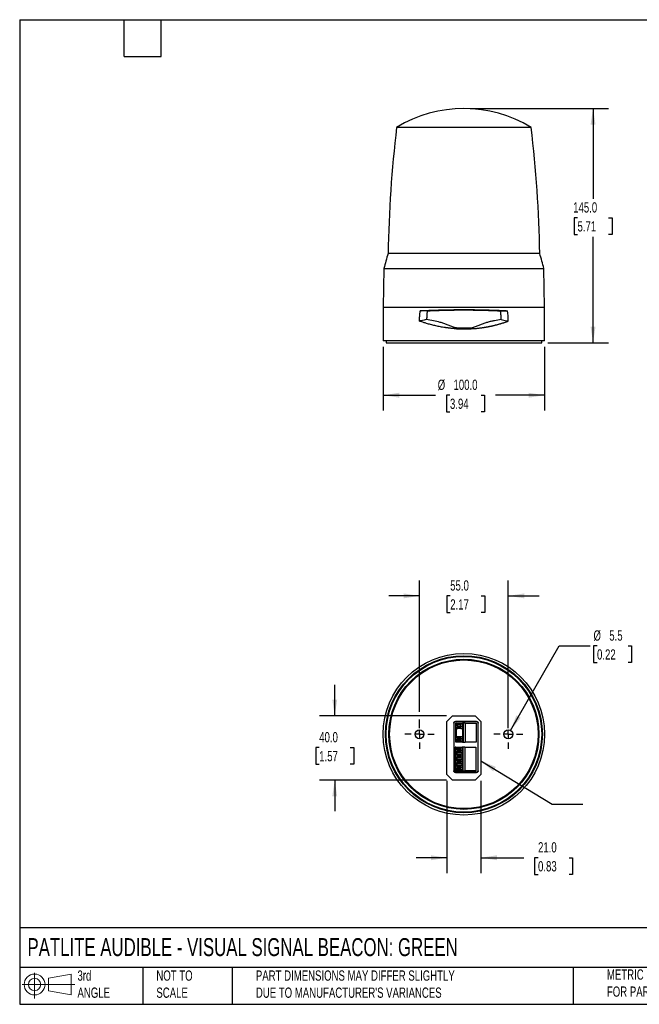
# Model space of a CAD drawing. Header units: millimetres. Extents: x 19 to 819, y 19 to 629.
# Tile 1 of 2: x 19 to 403, y 19 to 629. Entities that reach past the tile are written whole.
import ezdxf

# ---------------------------------------------------------------- set-up
doc = ezdxf.new("R2010")
doc.units = ezdxf.units.MM
doc.header["$LTSCALE"] = 3
doc.linetypes.add('SLD-Center', pattern=[19.05, 15.24, -1.27, 1.27, -1.27])
doc.linetypes.add('SLD-Solid', pattern=[0])
doc.layers.add('CENTER', color=40, linetype='SLD-Center')
doc.layers.add('SLD-DEFPOINTS', color=7, linetype='Continuous')
doc.layers.add('DIMENSIONS', color=140, linetype='SLD-Solid', lineweight=25)
doc.layers.add('TEXT', color=140, linetype='SLD-Solid', lineweight=25)
doc.styles.add('SLDTEXTSTYLE0', font='TXT', dxfattribs={"width": 0.7})
doc.dimstyles.new('SLDDIMSTYLE0', dxfattribs={"dimtxt": 6.474023, "dimasz": 9.906, "dimexe": 0, "dimexo": 0.0625, "dimgap": 1.618506, "dimtad": 0, "dimtih": 1, "dimtoh": 1, "dimrnd": 1e-09, "dimzin": 4, "dimdsep": 46, "dimtxsty": 'SLDTEXTSTYLE0', "dimsah": 1, "dimcen": 0.09, "dimadec": 0, "dimazin": 1, "dimtfac": 1, "dimtofl": 0, "dimtmove": 0, "dimatfit": 3, "dimfxl": 0, "dimfrac": 2, "dimtolj": 1, "dimtzin": 12, "dimarcsym": 0})
doc.dimstyles.new('SLDDIMSTYLE1', dxfattribs={"dimtxt": 6.474023, "dimasz": 9.906, "dimexe": 0, "dimexo": 0.0625, "dimgap": 1.618506, "dimtad": 0, "dimtih": 1, "dimtoh": 1, "dimrnd": 1e-09, "dimzin": 4, "dimdsep": 46, "dimtxsty": 'SLDTEXTSTYLE0', "dimsah": 1, "dimcen": 0.09, "dimadec": 0, "dimazin": 1, "dimtfac": 1, "dimtmove": 0, "dimatfit": 0, "dimfxl": 0, "dimfrac": 2, "dimtolj": 1, "dimtzin": 12, "dimarcsym": 0})
doc.dimstyles.new('SLDDIMSTYLE2', dxfattribs={"dimtxt": 6.474023, "dimasz": 9.906, "dimexe": 0, "dimexo": 0.0625, "dimgap": 1.618506, "dimtad": 0, "dimtih": 1, "dimtoh": 1, "dimrnd": 1e-09, "dimzin": 12, "dimdsep": 46, "dimtxsty": 'SLDTEXTSTYLE0', "dimsah": 1, "dimcen": 0, "dimadec": 0, "dimazin": 3, "dimtfac": 1, "dimtofl": 0, "dimtmove": 0, "dimatfit": 3, "dimfxl": 0, "dimfrac": 2, "dimtolj": 1, "dimtzin": 12, "dimarcsym": 0})
doc.dimstyles.new('SLDDIMSTYLE3', dxfattribs={"dimtxt": 0.18, "dimasz": 9.906, "dimexe": 0, "dimexo": 0.0625, "dimgap": 0, "dimtad": 0, "dimtih": 1, "dimtoh": 1, "dimdec": 0, "dimrnd": 1e-09, "dimzin": 0, "dimdsep": 46, "dimtxsty": 'Standard', "dimsah": 1, "dimcen": 0.09, "dimadec": 0, "dimazin": 0, "dimtfac": 9.906, "dimtdec": 0, "dimtofl": 0, "dimtmove": 0, "dimatfit": 3, "dimfxl": 0, "dimfrac": 2, "dimtolj": 1, "dimtzin": 0, "dimarcsym": 0})

# ---------------------------------------------------------------- blocks, each defined once
blk = doc.blocks.new('Block11')
at = {"color": 7, "linetype": 'SLD-Solid', "lineweight": 18}
for p, q in [((7.77, 15.93), (7.77, 0)), ((16.44, 12.5), (30.53, 15.1)), ((16.44, 4.79), (16.44, 12.5)), ((30.53, 15.1), (30.53, 2.19)), ((0, 8.65), (32.62, 8.65)), ((16.44, 4.79), (30.53, 2.19))]:
    blk.add_line(p, q, dxfattribs=at)
for radius in [6.45, 3.86]:
    blk.add_circle((7.77, 8.65), radius, dxfattribs=at)
blk = doc.blocks.new('Block12')
at = {"layer": 'SLD-DEFPOINTS'}
blk.add_blockref('Block11', (0, 0), dxfattribs=at)
blk = doc.blocks.new('_D')
at = {"layer": 'DIMENSIONS'}
for p, q in [((244.22, 426.05), (244.22, 386.63)), ((344.22, 426.05), (344.22, 386.63)), ((244.22, 396.15), (276.56, 396.15)), ((285.59, 396.15), (283.42, 396.15)), ((283.42, 396.15), (283.42, 385.86)), ((304.83, 396.15), (307.01, 396.15)), ((307.01, 396.15), (307.01, 385.86)), ((344.22, 396.15), (313.86, 396.15)), ((283.42, 385.86), (285.59, 385.86)), ((307.01, 385.86), (304.83, 385.86))]:
    blk.add_line(p, q, dxfattribs=at)
for points in [[(244.22, 396.15), (254.13, 394.63), (254.13, 397.68)], [(344.22, 396.15), (334.31, 397.68), (334.31, 394.63)]]:
    blk.add_solid(points, dxfattribs=at)
at = {"layer": 'DIMENSIONS', "char_height": 6.35, "attachment_point": 1, "style": 'SLDTEXTSTYLE0'}
for s, insert in [('%%c', (278.01, 405.79)), ('100.0', (287.79, 405.79)), ('3.94', (285.59, 394.05))]:
    blk.add_mtext(s, dxfattribs=dict(at, insert=insert))
blk = doc.blocks.new('_D_1')
at = {"layer": 'DIMENSIONS'}
for p, q in [((298.03, 573.66), (383.75, 573.66)), ((374.22, 573.66), (374.22, 517.72)), ((364.6, 505.98), (362.43, 505.98)), ((362.43, 505.98), (362.43, 495.69)), ((383.84, 505.98), (386.01, 505.98)), ((386.01, 505.98), (386.01, 495.69)), ((362.43, 495.69), (364.6, 495.69)), ((374.22, 428.66), (374.22, 494.24)), ((386.01, 495.69), (383.84, 495.69)), ((346.23, 428.66), (383.75, 428.66))]:
    blk.add_line(p, q, dxfattribs=at)
for points in [[(374.22, 573.66), (372.7, 563.76), (375.74, 563.76)], [(374.22, 428.66), (375.74, 438.57), (372.7, 438.57)]]:
    blk.add_solid(points, dxfattribs=at)
at = {"layer": 'DIMENSIONS', "char_height": 6.35, "attachment_point": 1, "style": 'SLDTEXTSTYLE0'}
for s, insert in [('145.0', (361.91, 515.61)), ('5.71', (364.6, 503.88))]:
    blk.add_mtext(s, dxfattribs=dict(at, insert=insert))
blk = doc.blocks.new('_D_2')
at = {"layer": 'DIMENSIONS'}
for p, q in [((266.72, 200.03), (266.72, 281.44)), ((321.72, 190.06), (321.72, 281.44)), ((266.72, 271.91), (247.67, 271.91)), ((285.74, 271.91), (283.57, 271.91)), ((283.57, 271.91), (283.57, 261.63)), ((304.98, 271.91), (307.15, 271.91)), ((307.15, 271.91), (307.15, 261.63)), ((321.72, 271.91), (340.77, 271.91)), ((283.57, 261.63), (285.74, 261.63)), ((307.15, 261.63), (304.98, 261.63)), ((266.72, 190.06), (266.72, 195.46))]:
    blk.add_line(p, q, dxfattribs=at)
for points in [[(266.72, 271.91), (256.81, 273.44), (256.81, 270.39)], [(321.72, 271.91), (331.63, 270.39), (331.63, 273.44)]]:
    blk.add_solid(points, dxfattribs=at)
at = {"layer": 'DIMENSIONS', "char_height": 6.35, "attachment_point": 1, "style": 'SLDTEXTSTYLE0'}
for s, insert in [('55.0', (285.74, 281.55)), ('2.17', (285.74, 269.81))]:
    blk.add_mtext(s, dxfattribs=dict(at, insert=insert))
blk = doc.blocks.new('_D_3')
at = {"layer": 'DIMENSIONS'}
for p, q in [((214.22, 197.75), (214.22, 216.8)), ((283.41, 197.75), (204.7, 197.75)), ((204.6, 177.96), (202.43, 177.96)), ((202.43, 177.96), (202.43, 167.67)), ((223.84, 177.96), (226.01, 177.96)), ((226.01, 177.96), (226.01, 167.67)), ((202.43, 167.67), (204.6, 167.67)), ((226.01, 167.67), (223.84, 167.67)), ((283.41, 157.75), (204.7, 157.75)), ((214.22, 157.75), (214.22, 138.7))]:
    blk.add_line(p, q, dxfattribs=at)
for points in [[(214.22, 197.75), (215.74, 207.65), (212.7, 207.65)], [(214.22, 157.75), (212.7, 147.84), (215.74, 147.84)]]:
    blk.add_solid(points, dxfattribs=at)
at = {"layer": 'DIMENSIONS', "char_height": 6.35, "attachment_point": 1, "style": 'SLDTEXTSTYLE0'}
for s, insert in [('40.0', (204.6, 187.6)), ('1.57', (204.6, 175.86))]:
    blk.add_mtext(s, dxfattribs=dict(at, insert=insert))
blk = doc.blocks.new('_D_4')
at = {"layer": 'DIMENSIONS'}
for p, q in [((283.72, 157.44), (283.72, 100.26)), ((304.72, 157.44), (304.72, 100.26)), ((283.72, 109.79), (264.67, 109.79)), ((304.72, 109.79), (331.36, 109.79)), ((340.14, 109.79), (337.96, 109.79)), ((337.96, 109.79), (337.96, 99.5)), ((359.37, 109.79), (361.55, 109.79)), ((361.55, 109.79), (361.55, 99.5)), ((337.96, 99.5), (340.14, 99.5)), ((361.55, 99.5), (359.37, 99.5))]:
    blk.add_line(p, q, dxfattribs=at)
for points in [[(283.72, 109.79), (273.81, 111.31), (273.81, 108.26)], [(304.72, 109.79), (314.63, 108.26), (314.63, 111.31)]]:
    blk.add_solid(points, dxfattribs=at)
at = {"layer": 'DIMENSIONS', "char_height": 6.35, "attachment_point": 1, "style": 'SLDTEXTSTYLE0'}
for s, insert in [('21.0', (340.14, 119.42)), ('0.83', (340.14, 107.68))]:
    blk.add_mtext(s, dxfattribs=dict(at, insert=insert))
blk = doc.blocks.new('_D_5')
at = {"layer": 'DIMENSIONS'}
for p, q in [((323.1, 188.63), (353.29, 240.92)), ((353.29, 240.92), (372.34, 240.92)), ((376.69, 240.92), (374.51, 240.92)), ((374.51, 240.92), (374.51, 230.63)), ((395.92, 240.92), (398.1, 240.92)), ((398.1, 240.92), (398.1, 230.63)), ((374.51, 230.63), (376.69, 230.63)), ((398.1, 230.63), (395.92, 230.63))]:
    blk.add_line(p, q, dxfattribs=at)
blk.add_solid([(323.1, 188.63), (329.37, 196.44), (326.73, 197.97)], dxfattribs=at)
at = {"layer": 'DIMENSIONS', "char_height": 6.35, "attachment_point": 1, "style": 'SLDTEXTSTYLE0'}
for s, insert in [('%%c', (374.49, 250.56)), ('5.5', (384.27, 250.56)), ('0.22', (376.69, 238.82))]:
    blk.add_mtext(s, dxfattribs=dict(at, insert=insert))
blk = doc.blocks.new('SW_CENTERMARKSYMBOL_0')
at = {"layer": 'CENTER', "color": 0}
for p, q in [((0, 5.08), (0, 9.04)), ((-5.08, 0), (-9.04, 0)), ((0, 0), (-2.54, 0)), ((0, 0), (0, 2.54)), ((0, 0), (0, -2.54)), ((0, 0), (2.54, 0)), ((5.08, 0), (9.04, 0)), ((0, -5.08), (0, -9.04))]:
    blk.add_line(p, q, dxfattribs=at)
blk = doc.blocks.new('SW_CENTERMARKSYMBOL_1')
at = {"layer": 'CENTER', "color": 0}
for p, q in [((0, 5.08), (0, 9.04)), ((-5.08, 0), (-9.04, 0)), ((0, 0), (-2.54, 0)), ((0, 0), (0, 2.54)), ((0, 0), (0, -2.54)), ((0, 0), (2.54, 0)), ((5.08, 0), (9.04, 0)), ((0, -5.08), (0, -9.04))]:
    blk.add_line(p, q, dxfattribs=at)

msp = doc.modelspace()

# ---------------------------------------------------------------- linework, layer by layer
for p, q in [((335.902, 561.945), (252.539, 561.945)), ((341.176, 483.803), (247.265, 483.803)), ((244.639, 474.661), (244.221, 450.661)), ((244.639, 474.661), (343.802, 474.661)), ((344.221, 450.661), (343.802, 474.661)), ((244.221, 450.661), (244.221, 429.861)), ((244.221, 450.661), (344.221, 450.661)), ((271.537, 448.419), (267.221, 448.461)), ((316.904, 448.419), (321.221, 448.461)), ((344.221, 429.861), (344.221, 450.661)), ((288.239, 437.402), (288.236, 437.387)), ((344.221, 429.861), (244.221, 429.861)), ((246.021, 429.861), (246.021, 428.661)), ((246.021, 428.661), (294.221, 428.661)), ((294.221, 428.661), (342.421, 428.661)), ((342.421, 428.661), (342.421, 429.861)), ((283.721, 194.246), (287.221, 197.746)), ((287.221, 197.746), (301.221, 197.746)), ((301.221, 197.746), (304.721, 194.246)), ((283.721, 161.246), (283.721, 194.246)), ((287.968, 193.199), (287.968, 163.593)), ((288.101, 193.067), (287.968, 193.199)), ((288.101, 163.726), (288.101, 193.067)), ((302.074, 194.199), (288.968, 194.199)), ((288.968, 194.199), (289.1, 194.066)), ((289.1, 194.066), (301.941, 194.066)), ((289.171, 181.336), (289.171, 193.156)), ((289.484, 193.156), (289.171, 193.156)), ((289.484, 193.156), (289.484, 192.173)), ((289.484, 184.553), (289.484, 189.94)), ((290.138, 192.056), (289.508, 192.056)), ((289.508, 190.056), (290.138, 190.056)), ((289.516, 190.056), (289.516, 192.056)), ((289.718, 193.156), (289.718, 192.487)), ((289.718, 193.156), (293.405, 193.156)), ((289.718, 184.867), (289.718, 189.626)), ((290.138, 192.396), (290.138, 191.556)), ((290.138, 192.396), (292.344, 192.396)), ((290.562, 191.338), (290.138, 191.556)), ((290.138, 191.556), (292.344, 191.556)), ((290.562, 190.775), (290.138, 190.556)), ((290.138, 190.556), (290.138, 189.716)), ((292.344, 190.556), (290.138, 190.556)), ((292.344, 189.716), (290.138, 189.716)), ((290.562, 191.338), (292.768, 191.338)), ((290.562, 191.338), (290.562, 190.775)), ((290.562, 190.775), (292.768, 190.775)), ((292.344, 191.556), (292.344, 192.396)), ((293.405, 192.396), (292.344, 192.396)), ((292.344, 191.556), (292.768, 191.338)), ((292.344, 190.556), (292.768, 190.775)), ((292.344, 189.716), (292.344, 190.556)), ((292.344, 189.716), (293.405, 189.716)), ((292.768, 190.775), (292.768, 191.338)), ((293.405, 193.156), (293.405, 192.396)), ((293.829, 193.156), (293.405, 193.156)), ((293.405, 192.396), (293.405, 189.716)), ((293.405, 189.716), (293.405, 184.776)), ((293.829, 193.156), (293.829, 181.336)), ((295.052, 193.156), (293.829, 193.156)), ((295.052, 193.156), (295.052, 181.336)), ((295.052, 193.156), (301.871, 193.156)), ((301.871, 193.156), (301.871, 181.336)), ((301.941, 194.066), (302.074, 194.199)), ((303.073, 193.199), (302.94, 193.067)), ((302.94, 193.067), (302.94, 163.726)), ((303.073, 163.593), (303.073, 193.199)), ((304.721, 194.246), (304.721, 161.246)), ((290.138, 184.436), (289.508, 184.436)), ((289.516, 182.436), (289.516, 184.436)), ((290.138, 184.776), (290.138, 183.936)), ((290.138, 184.776), (292.344, 184.776)), ((290.138, 183.936), (292.344, 183.936)), ((290.138, 183.936), (290.562, 183.718)), ((290.138, 182.936), (290.562, 183.155)), ((290.138, 182.936), (290.138, 182.096)), ((292.344, 182.936), (290.138, 182.936)), ((292.768, 183.718), (290.562, 183.718)), ((290.562, 183.718), (290.562, 183.155)), ((292.768, 183.155), (290.562, 183.155)), ((292.344, 183.936), (292.344, 184.776)), ((292.344, 184.776), (293.405, 184.776)), ((292.768, 183.718), (292.344, 183.936)), ((292.768, 183.155), (292.344, 182.936)), ((292.344, 182.096), (292.344, 182.936)), ((292.768, 183.155), (292.768, 183.718)), ((293.405, 184.776), (293.405, 182.096)), ((288.871, 163.636), (288.871, 178.336)), ((289.184, 178.336), (288.871, 178.336)), ((289.484, 181.336), (289.171, 181.336)), ((289.184, 178.336), (289.184, 177.353)), ((289.838, 177.236), (289.208, 177.236)), ((289.216, 175.236), (289.216, 177.236)), ((289.418, 178.336), (289.418, 177.667)), ((289.418, 178.336), (293.105, 178.336)), ((289.484, 181.336), (289.484, 182.32)), ((289.718, 181.336), (289.484, 181.336)), ((289.508, 182.436), (290.138, 182.436)), ((289.718, 182.006), (289.718, 181.336)), ((293.405, 181.336), (289.718, 181.336)), ((289.838, 177.576), (289.838, 176.736)), ((289.838, 177.576), (292.044, 177.576)), ((292.344, 182.096), (290.138, 182.096)), ((292.044, 176.736), (292.044, 177.576)), ((293.105, 177.576), (292.044, 177.576)), ((292.344, 182.096), (293.405, 182.096)), ((293.105, 178.336), (293.105, 177.576)), ((293.529, 178.336), (293.105, 178.336)), ((293.105, 177.576), (293.105, 174.896)), ((293.405, 182.096), (293.405, 181.336)), ((293.405, 181.336), (293.829, 181.336)), ((293.529, 178.336), (293.529, 163.636)), ((294.752, 178.336), (293.529, 178.336)), ((293.829, 181.336), (295.052, 181.336)), ((294.752, 178.336), (294.752, 163.636)), ((294.752, 178.336), (301.571, 178.336)), ((301.871, 181.336), (295.052, 181.336)), ((301.571, 178.336), (301.571, 163.636)), ((289.184, 173.853), (289.184, 175.12)), ((289.184, 171.621), (289.184, 170.352)), ((289.208, 175.236), (289.838, 175.236)), ((289.838, 173.736), (289.208, 173.736)), ((289.208, 171.736), (289.838, 171.736)), ((289.216, 171.736), (289.216, 173.736)), ((289.418, 174.806), (289.418, 174.167)), ((289.418, 171.306), (289.418, 170.667)), ((289.838, 176.736), (292.044, 176.736)), ((290.262, 176.518), (289.838, 176.736)), ((290.262, 175.955), (289.838, 175.736)), ((289.838, 175.736), (289.838, 174.896)), ((289.838, 175.736), (292.044, 175.736)), ((292.044, 174.896), (289.838, 174.896)), ((289.838, 174.076), (289.838, 173.236)), ((289.838, 174.076), (292.044, 174.076)), ((289.838, 173.236), (290.262, 173.018)), ((289.838, 173.236), (292.044, 173.236)), ((290.262, 172.455), (289.838, 172.236)), ((289.838, 172.236), (289.838, 171.396)), ((292.044, 172.236), (289.838, 172.236)), ((292.044, 171.396), (289.838, 171.396)), ((290.262, 176.518), (292.468, 176.518)), ((290.262, 176.518), (290.262, 175.955)), ((290.262, 175.955), (292.468, 175.955)), ((290.262, 173.018), (292.468, 173.018)), ((290.262, 173.018), (290.262, 172.455)), ((292.468, 172.455), (290.262, 172.455)), ((292.044, 176.736), (292.468, 176.518)), ((292.044, 175.736), (292.468, 175.955)), ((292.044, 174.896), (292.044, 175.736)), ((293.105, 174.896), (292.044, 174.896)), ((292.044, 173.236), (292.044, 174.076)), ((292.044, 174.076), (293.105, 174.076)), ((292.468, 173.018), (292.044, 173.236)), ((292.044, 172.236), (292.468, 172.455)), ((292.044, 171.396), (292.044, 172.236)), ((293.105, 171.396), (292.044, 171.396)), ((292.468, 175.955), (292.468, 176.518)), ((292.468, 172.455), (292.468, 173.018)), ((293.105, 174.076), (293.105, 174.896)), ((293.105, 174.076), (293.105, 171.396)), ((293.105, 170.576), (293.105, 171.396)), ((289.184, 168.121), (289.184, 166.852)), ((289.184, 164.621), (289.184, 163.636)), ((289.838, 170.236), (289.208, 170.236)), ((289.208, 168.236), (289.838, 168.236)), ((289.838, 166.736), (289.208, 166.736)), ((289.208, 164.736), (289.838, 164.736)), ((289.216, 168.236), (289.216, 170.236)), ((289.216, 164.736), (289.216, 166.736)), ((289.418, 167.806), (289.418, 167.167)), ((289.838, 170.576), (289.838, 169.736)), ((289.838, 170.576), (292.044, 170.576)), ((289.838, 169.736), (290.262, 169.518)), ((289.838, 169.736), (292.044, 169.736)), ((290.262, 168.955), (289.838, 168.736)), ((289.838, 168.736), (289.838, 167.896)), ((292.044, 168.736), (289.838, 168.736)), ((292.044, 167.896), (289.838, 167.896)), ((289.838, 167.076), (289.838, 166.236)), ((289.838, 167.076), (292.044, 167.076)), ((289.838, 166.236), (290.262, 166.018)), ((292.044, 166.236), (289.838, 166.236)), ((289.838, 165.236), (290.262, 165.455)), ((289.838, 165.236), (289.838, 164.396)), ((292.044, 165.236), (289.838, 165.236)), ((290.262, 169.518), (292.468, 169.518)), ((290.262, 169.518), (290.262, 168.955)), ((292.468, 168.955), (290.262, 168.955)), ((292.468, 166.018), (290.262, 166.018)), ((290.262, 166.018), (290.262, 165.455)), ((292.468, 165.455), (290.262, 165.455)), ((292.044, 169.736), (292.044, 170.576)), ((292.044, 170.576), (293.105, 170.576)), ((292.468, 169.518), (292.044, 169.736)), ((292.044, 168.736), (292.468, 168.955)), ((292.044, 167.896), (292.044, 168.736)), ((293.105, 167.896), (292.044, 167.896)), ((292.044, 166.236), (292.044, 167.076)), ((292.044, 167.076), (293.105, 167.076)), ((292.468, 166.018), (292.044, 166.236)), ((292.468, 165.455), (292.044, 165.236)), ((292.044, 164.396), (292.044, 165.236)), ((292.468, 168.955), (292.468, 169.518)), ((292.468, 165.455), (292.468, 166.018)), ((293.105, 170.576), (293.105, 167.896)), ((293.105, 167.076), (293.105, 167.896)), ((293.105, 167.076), (293.105, 164.396)), ((287.221, 157.746), (283.721, 161.246)), ((287.968, 163.593), (288.101, 163.726)), ((289.184, 163.636), (288.871, 163.636)), ((289.1, 162.727), (288.968, 162.594)), ((288.968, 162.594), (302.074, 162.594)), ((301.941, 162.727), (289.1, 162.727)), ((289.418, 164.306), (289.418, 163.636)), ((293.105, 163.636), (289.418, 163.636)), ((292.044, 164.396), (289.838, 164.396)), ((292.044, 164.396), (293.105, 164.396)), ((293.105, 164.396), (293.105, 163.636)), ((293.105, 163.636), (293.529, 163.636)), ((293.529, 163.636), (294.752, 163.636)), ((301.571, 163.636), (294.752, 163.636)), ((304.721, 161.246), (301.221, 157.746)), ((302.074, 162.594), (301.941, 162.727)), ((302.94, 163.726), (303.073, 163.593)), ((301.221, 157.746), (287.221, 157.746))]:
    msp.add_line(p, q)
at = {"flags": 128}
for points in [[(267.741, 442.275), (267.169, 442.155), (266.721, 442.061)], [(269.681, 442.682), (268.594, 442.454), (267.741, 442.275)], [(271.146, 442.989), (270.325, 442.817), (269.681, 442.682)], [(317.295, 442.989), (318.19, 442.801), (318.893, 442.654)], [(318.893, 442.654), (319.884, 442.446), (320.662, 442.283)], [(320.662, 442.283), (321.255, 442.159), (321.721, 442.061)], [(288.326, 437.793), (288.283, 437.598), (288.239, 437.402)], [(288.385, 438.058), (288.356, 437.926), (288.326, 437.793)], [(300.103, 437.846), (300.079, 437.952), (300.056, 438.058)], [(300.13, 437.724), (300.117, 437.785), (300.103, 437.846)], [(300.205, 437.387), (300.168, 437.555), (300.13, 437.724)]]:
    msp.add_lwpolyline(points, dxfattribs=at)
for centre, radius in [((294.221, 186.246), 50), ((294.221, 186.246), 48.617), ((294.221, 186.246), 48.6), ((294.221, 186.246), 48.2), ((294.221, 186.246), 46.5), ((294.221, 186.246), 46), ((266.721, 186.246), 2.75), ((321.721, 186.246), 2.75)]:
    msp.add_circle(centre, radius)
for centre, radius, start, end in [((294.221, 493.661), 80, 58.599006, 121.400994), ((1007.17, 471.767), 760, 173.185513, 179.092549), ((-418.729, 471.767), 760, 0.907451, 6.814487), ((438.128, 424.042), 200, 162.613987, 165.339068), ((150.313, 424.042), 200, 14.660932, 17.386013)]:
    msp.add_arc(centre, radius, start, end)
for points, knots in [([(266.721, 442.061), (266.721, 442.256), (266.723, 442.644), (266.736, 443.227), (266.756, 443.81), (266.785, 444.392), (266.822, 444.974), (266.868, 445.556), (266.921, 446.138), (266.983, 446.719), (267.054, 447.301), (267.132, 447.882), (267.191, 448.268), (267.221, 448.461)], [0, 0, 0, 0, 0.0905782, 0.1811451, 0.2717267, 0.3623487, 0.4530372, 0.5438178, 0.6347163, 0.7257584, 0.8169694, 0.9083749, 1, 1, 1, 1]), ([(267.221, 448.461), (267.415, 448.471), (267.801, 448.491), (268.383, 448.52), (268.963, 448.549), (269.54, 448.577), (270.115, 448.603), (270.686, 448.63), (271.254, 448.655), (271.819, 448.68), (272.38, 448.703), (272.936, 448.726), (273.862, 448.764), (275.159, 448.813), (276.832, 448.872), (278.49, 448.925), (280.061, 448.97), (281.55, 449.008), (282.963, 449.04), (284.378, 449.069), (285.792, 449.093), (287.206, 449.114), (288.618, 449.132), (290.026, 449.145), (291.43, 449.154), (292.827, 449.16), (293.757, 449.161), (294.221, 449.161)], [0, 0, 0, 0, 0.0242337, 0.0481796, 0.0718376, 0.0952077, 0.1182901, 0.1410846, 0.1635914, 0.1858103, 0.2077414, 0.2293848, 0.2507404, 0.3150853, 0.3780561, 0.439653, 0.4998767, 0.5511655, 0.6021698, 0.6528898, 0.703326, 0.7534786, 0.803348, 0.8529345, 0.9022384, 0.9512601, 1, 1, 1, 1]), ([(271.528, 448.361), (271.503, 448.183), (271.451, 447.825), (271.385, 447.288), (271.326, 446.751), (271.276, 446.214), (271.234, 445.677), (271.2, 445.139), (271.174, 444.602), (271.156, 444.064), (271.146, 443.526), (271.146, 443.168), (271.146, 442.989)], [0, 0, 0, 0, 0.1007327, 0.2012216, 0.3014969, 0.4015888, 0.5015277, 0.6013441, 0.7010688, 0.8007324, 0.9003659, 1, 1, 1, 1]), ([(271.537, 448.419), (271.734, 448.428), (272.122, 448.445), (272.701, 448.471), (273.267, 448.495), (273.82, 448.519), (274.359, 448.541), (274.885, 448.562), (275.397, 448.582), (275.895, 448.6), (276.379, 448.618), (277.623, 448.663), (279.623, 448.728), (282.488, 448.805), (285.362, 448.866), (288.307, 448.91), (291.237, 448.937), (294.173, 448.946), (297.095, 448.938), (300.023, 448.912), (303, 448.868), (305.31, 448.819), (306.965, 448.778), (307.972, 448.75), (309.007, 448.72), (310.068, 448.687), (311.154, 448.651), (312.266, 448.611), (313.4, 448.568), (314.555, 448.522), (315.73, 448.472), (316.509, 448.437), (316.904, 448.419)], [0, 0, 0, 0, 0.0143573, 0.0282857, 0.0417932, 0.0548871, 0.0675739, 0.0798599, 0.0917506, 0.1032512, 0.1143663, 0.1251001, 0.1885483, 0.2492806, 0.314021, 0.3746555, 0.4375258, 0.4996154, 0.5598472, 0.6217858, 0.6850632, 0.7499902, 0.7713857, 0.7935442, 0.81648, 0.8402086, 0.8647466, 0.890111, 0.9163125, 0.9433576, 0.9712519, 1, 1, 1, 1]), ([(294.221, 449.161), (294.464, 449.161), (294.952, 449.161), (295.685, 449.159), (296.42, 449.157), (297.156, 449.153), (297.894, 449.148), (298.633, 449.143), (299.373, 449.136), (300.114, 449.128), (300.856, 449.119), (301.598, 449.109), (302.341, 449.098), (303.084, 449.086), (303.827, 449.073), (304.57, 449.059), (305.313, 449.043), (306.055, 449.027), (306.796, 449.01), (307.537, 448.991), (308.579, 448.964), (309.929, 448.925), (311.586, 448.873), (313.259, 448.814), (314.715, 448.759), (315.959, 448.708), (316.994, 448.664), (318.041, 448.617), (319.096, 448.567), (320.161, 448.516), (320.865, 448.48), (321.221, 448.461)], [0, 0, 0, 0, 0.0256201, 0.0513133, 0.0770799, 0.1029197, 0.128833, 0.1548196, 0.1808798, 0.2070134, 0.2332207, 0.2595015, 0.2858561, 0.3122843, 0.3387863, 0.3653622, 0.3920119, 0.4187355, 0.445533, 0.4724046, 0.4993502, 0.5595186, 0.6210807, 0.6840371, 0.748388, 0.7880078, 0.8285537, 0.8700258, 0.9124242, 0.9557489, 1, 1, 1, 1]), ([(317.295, 442.989), (317.295, 443.168), (317.295, 443.526), (317.285, 444.064), (317.267, 444.602), (317.241, 445.139), (317.207, 445.677), (317.165, 446.214), (317.115, 446.751), (317.056, 447.288), (316.99, 447.825), (316.938, 448.183), (316.913, 448.361)], [0, 0, 0, 0, 0.0996343, 0.1992679, 0.2989317, 0.3986564, 0.4984729, 0.5984117, 0.6985035, 0.7987787, 0.8992675, 1, 1, 1, 1]), ([(288.236, 437.387), (288.021, 437.403), (287.593, 437.437), (286.951, 437.493), (286.309, 437.554), (285.667, 437.621), (285.025, 437.693), (284.383, 437.77), (283.742, 437.853), (283.102, 437.941), (281.737, 438.139), (279.649, 438.489), (276.915, 439.048), (274.228, 439.696), (272.166, 440.269), (270.652, 440.727), (269.674, 441.037), (268.691, 441.363), (267.702, 441.704), (267.05, 441.942), (266.721, 442.061)], [0, 0, 0, 0, 0.0274584, 0.0549899, 0.082596, 0.1102786, 0.1380392, 0.1658796, 0.1938014, 0.2218062, 0.2498957, 0.3734376, 0.4998866, 0.622621, 0.7499212, 0.7978766, 0.8468588, 0.8968714, 0.9479174, 1, 1, 1, 1]), ([(288.385, 438.058), (287.629, 438.304), (286.884, 438.57), (285.411, 439.127), (284.682, 439.418), (283.232, 439.997), (282.508, 440.286), (281.061, 440.817), (280.339, 441.058), (278.175, 441.693), (276.734, 441.995), (273.897, 442.523), (272.499, 442.753), (271.146, 442.989)], [0, 0, 0, 0, 0.125, 0.125, 0.25, 0.25, 0.375, 0.375, 0.5, 0.5, 0.75, 0.75, 1, 1, 1, 1]), ([(317.295, 442.989), (315.941, 442.753), (314.549, 442.524), (312.414, 442.127), (311.693, 441.984), (310.246, 441.659), (309.521, 441.475), (308.075, 441.05), (307.354, 440.808), (305.912, 440.278), (305.191, 439.99), (303.745, 439.412), (303.019, 439.123), (301.551, 438.568), (300.809, 438.303), (300.056, 438.058)], [0, 0, 0, 0, 0.25, 0.25, 0.375, 0.375, 0.5, 0.5, 0.625, 0.625, 0.75, 0.75, 0.875, 0.875, 1, 1, 1, 1]), ([(307.981, 438.36), (308.181, 438.395), (308.582, 438.467), (309.179, 438.579), (309.775, 438.695), (310.369, 438.816), (310.961, 438.94), (311.55, 439.07), (312.138, 439.203), (312.723, 439.34), (313.307, 439.482), (313.693, 439.58), (313.886, 439.628)], [0, 0, 0, 0, 0.0991258, 0.1983911, 0.2978164, 0.3974221, 0.4972286, 0.5972565, 0.6975267, 0.7980598, 0.898877, 1, 1, 1, 1]), ([(313.886, 439.628), (314.126, 439.69), (314.606, 439.814), (315.08, 439.943), (315.317, 440.007)], [0, 0, 0, 0, 0.4995684, 1, 1, 1, 1]), ([(315.317, 440.007), (315.517, 440.063), (315.918, 440.174), (316.514, 440.345), (317.106, 440.521), (317.695, 440.7), (318.281, 440.883), (318.863, 441.07), (319.442, 441.261), (320.017, 441.455), (320.589, 441.654), (321.157, 441.855), (321.533, 441.993), (321.721, 442.061)], [0, 0, 0, 0, 0.08973302, 0.17963952, 0.26973972, 0.36005397, 0.4506029, 0.54140745, 0.63248875, 0.72386784, 0.81556554, 0.9076025, 1, 1, 1, 1]), ([(288.385, 438.058), (288.598, 438.042), (289.023, 438.009), (289.663, 437.966), (290.306, 437.929), (290.952, 437.898), (291.601, 437.872), (292.252, 437.852), (292.906, 437.838), (293.562, 437.83), (294.395, 437.826), (295.402, 437.834), (296.579, 437.861), (297.747, 437.908), (298.906, 437.971), (299.673, 438.029), (300.056, 438.058)], [0, 0, 0, 0, 0.054944, 0.11002981, 0.16526188, 0.22064464, 0.27618248, 0.33187976, 0.38774079, 0.44376985, 0.49997118, 0.60106546, 0.70159009, 0.80157024, 0.90103154, 1, 1, 1, 1]), ([(300.405, 437.402), (300.528, 437.412), (300.773, 437.431), (301.018, 437.452), (301.141, 437.463)], [0, 0, 0, 0, 0.49999, 1, 1, 1, 1]), ([(301.141, 437.463), (301.36, 437.482), (301.8, 437.522), (302.458, 437.588), (303.114, 437.658), (303.769, 437.735), (304.423, 437.817), (305.075, 437.904), (305.727, 437.996), (306.377, 438.094), (306.808, 438.163), (307.024, 438.198)], [0, 0, 0, 0, 0.1104889, 0.2210681, 0.3317664, 0.4426121, 0.5536324, 0.6648539, 0.7763036, 0.8880095, 1, 1, 1, 1]), ([(307.024, 438.198), (307.184, 438.224), (307.504, 438.277), (307.822, 438.332), (307.981, 438.36)], [0, 0, 0, 0, 0.4995175, 1, 1, 1, 1]), ([(287.968, 193.199), (287.968, 193.317), (287.99, 193.444), (288.087, 193.69), (288.163, 193.809), (288.358, 194.004), (288.477, 194.08), (288.723, 194.177), (288.85, 194.199), (288.968, 194.199)], [0, 0, 0, 0, 0.25, 0.25, 0.5, 0.5, 0.75, 0.75, 1, 1, 1, 1]), ([(288.101, 193.067), (288.101, 193.185), (288.122, 193.312), (288.22, 193.558), (288.296, 193.676), (288.491, 193.871), (288.609, 193.947), (288.855, 194.045), (288.982, 194.066), (289.1, 194.066)], [0, 0, 0, 0, 0.25, 0.25, 0.5, 0.5, 0.75, 0.75, 1, 1, 1, 1]), ([(289.484, 193.156), (289.484, 193.156), (289.504, 193.156), (289.585, 193.156), (289.646, 193.156), (289.718, 193.156)], [0, 0, 0, 0, 0.5, 0.5, 1, 1, 1, 1]), ([(289.484, 192.173), (289.485, 192.188), (289.486, 192.218), (289.497, 192.264), (289.514, 192.308), (289.549, 192.365), (289.609, 192.43), (289.683, 192.468), (289.718, 192.487)], [0, 0, 0, 0, 0.1242018, 0.249784, 0.3742858, 0.499299, 0.7631649, 1, 1, 1, 1]), ([(289.508, 192.056), (289.502, 192.071), (289.488, 192.109), (289.485, 192.148), (289.484, 192.173)], [0, 0, 0, 0, 0.3872197, 1, 1, 1, 1]), ([(289.484, 189.94), (289.485, 189.964), (289.488, 190.004), (289.502, 190.042), (289.508, 190.056)], [0, 0, 0, 0, 0.61303263, 1, 1, 1, 1]), ([(289.718, 189.626), (289.701, 189.635), (289.665, 189.652), (289.617, 189.683), (289.575, 189.72), (289.542, 189.76), (289.515, 189.803), (289.497, 189.847), (289.486, 189.894), (289.485, 189.925), (289.484, 189.94)], [0, 0, 0, 0, 0.1144074, 0.2356401, 0.363569, 0.4979419, 0.6138045, 0.7488153, 0.8748593, 1, 1, 1, 1]), ([(289.718, 192.487), (289.836, 192.52), (290.072, 192.587), (290.353, 192.522), (290.488, 192.419), (290.517, 192.396)], [0, 0, 0, 0, 0.4399201, 0.8779925, 1, 1, 1, 1]), ([(290.507, 189.716), (290.433, 189.668), (290.185, 189.507), (289.91, 189.577), (289.718, 189.626)], [0, 0, 0, 0, 0.3012052, 1, 1, 1, 1]), ([(301.941, 194.066), (302.059, 194.066), (302.186, 194.045), (302.432, 193.947), (302.55, 193.871), (302.745, 193.676), (302.821, 193.558), (302.919, 193.312), (302.94, 193.185), (302.94, 193.067)], [0, 0, 0, 0, 0.25, 0.25, 0.5, 0.5, 0.75, 0.75, 1, 1, 1, 1]), ([(302.074, 194.199), (302.191, 194.199), (302.318, 194.177), (302.565, 194.08), (302.683, 194.004), (302.878, 193.809), (302.954, 193.69), (303.051, 193.444), (303.073, 193.317), (303.073, 193.199)], [0, 0, 0, 0, 0.25, 0.25, 0.5, 0.5, 0.75, 0.75, 1, 1, 1, 1]), ([(289.484, 184.553), (289.485, 184.568), (289.486, 184.598), (289.497, 184.644), (289.514, 184.688), (289.549, 184.745), (289.609, 184.81), (289.683, 184.848), (289.718, 184.867)], [0, 0, 0, 0, 0.12418028, 0.24978399, 0.37428716, 0.49929901, 0.76316495, 1, 1, 1, 1]), ([(289.508, 184.436), (289.502, 184.451), (289.488, 184.489), (289.485, 184.528), (289.484, 184.553)], [0, 0, 0, 0, 0.38696707, 1, 1, 1, 1]), ([(289.718, 184.867), (289.836, 184.9), (290.072, 184.967), (290.353, 184.902), (290.488, 184.799), (290.517, 184.776)], [0, 0, 0, 0, 0.4403551, 0.8784911, 1, 1, 1, 1]), ([(289.184, 178.336), (289.184, 178.336), (289.204, 178.336), (289.285, 178.336), (289.346, 178.336), (289.418, 178.336)], [0, 0, 0, 0, 0.5, 0.5, 1, 1, 1, 1]), ([(289.184, 177.353), (289.185, 177.368), (289.186, 177.398), (289.197, 177.444), (289.214, 177.488), (289.249, 177.545), (289.309, 177.61), (289.383, 177.648), (289.418, 177.667)], [0, 0, 0, 0, 0.12420181, 0.24978399, 0.37428576, 0.49929901, 0.76316495, 1, 1, 1, 1]), ([(289.208, 177.236), (289.202, 177.251), (289.188, 177.289), (289.185, 177.328), (289.184, 177.353)], [0, 0, 0, 0, 0.3872197, 1, 1, 1, 1]), ([(289.418, 177.667), (289.536, 177.7), (289.772, 177.767), (290.053, 177.702), (290.188, 177.599), (290.217, 177.576)], [0, 0, 0, 0, 0.43992013, 0.87799254, 1, 1, 1, 1]), ([(289.484, 182.32), (289.485, 182.344), (289.488, 182.384), (289.502, 182.422), (289.508, 182.436)], [0, 0, 0, 0, 0.6127802, 1, 1, 1, 1]), ([(289.718, 182.006), (289.701, 182.015), (289.665, 182.032), (289.617, 182.063), (289.575, 182.1), (289.542, 182.14), (289.515, 182.183), (289.497, 182.227), (289.486, 182.274), (289.485, 182.305), (289.484, 182.32)], [0, 0, 0, 0, 0.1144074, 0.2356401, 0.363569, 0.4979419, 0.6138045, 0.7488153, 0.8749262, 1, 1, 1, 1]), ([(290.507, 182.096), (290.433, 182.048), (290.185, 181.887), (289.91, 181.957), (289.718, 182.006)], [0, 0, 0, 0, 0.3017984, 1, 1, 1, 1]), ([(289.184, 175.12), (289.185, 175.144), (289.188, 175.184), (289.202, 175.222), (289.208, 175.236)], [0, 0, 0, 0, 0.6130326, 1, 1, 1, 1]), ([(289.418, 174.806), (289.401, 174.815), (289.365, 174.832), (289.317, 174.863), (289.275, 174.9), (289.242, 174.94), (289.215, 174.983), (289.197, 175.027), (289.186, 175.074), (289.185, 175.105), (289.184, 175.12)], [0, 0, 0, 0, 0.1144074, 0.2356401, 0.363569, 0.4979419, 0.6138045, 0.7488153, 0.8748997, 1, 1, 1, 1]), ([(289.184, 173.853), (289.185, 173.868), (289.186, 173.898), (289.197, 173.944), (289.214, 173.988), (289.249, 174.045), (289.309, 174.11), (289.383, 174.148), (289.418, 174.167)], [0, 0, 0, 0, 0.1241933, 0.249784, 0.3742863, 0.499299, 0.7631649, 1, 1, 1, 1]), ([(289.208, 173.736), (289.202, 173.751), (289.188, 173.789), (289.185, 173.828), (289.184, 173.853)], [0, 0, 0, 0, 0.3869672, 1, 1, 1, 1]), ([(289.418, 171.306), (289.402, 171.314), (289.369, 171.33), (289.325, 171.358), (289.281, 171.394), (289.24, 171.44), (289.197, 171.515), (289.18, 171.601), (289.188, 171.682), (289.202, 171.72), (289.208, 171.736)], [0, 0, 0, 0, 0.0797201, 0.1632604, 0.2505704, 0.369333, 0.5002259, 0.7503513, 0.8942209, 1, 1, 1, 1]), ([(290.207, 174.896), (290.133, 174.848), (289.885, 174.687), (289.61, 174.757), (289.418, 174.806)], [0, 0, 0, 0, 0.3012052, 1, 1, 1, 1]), ([(289.418, 174.167), (289.536, 174.2), (289.772, 174.267), (290.053, 174.202), (290.188, 174.099), (290.217, 174.076)], [0, 0, 0, 0, 0.4403551, 0.8784911, 1, 1, 1, 1]), ([(290.207, 171.396), (290.133, 171.348), (289.885, 171.187), (289.61, 171.257), (289.418, 171.306)], [0, 0, 0, 0, 0.3012052, 1, 1, 1, 1]), ([(289.418, 170.667), (289.536, 170.7), (289.772, 170.767), (290.053, 170.702), (290.188, 170.599), (290.217, 170.576)], [0, 0, 0, 0, 0.4403551, 0.8784911, 1, 1, 1, 1]), ([(289.208, 170.236), (289.204, 170.247), (289.195, 170.269), (289.186, 170.309), (289.181, 170.379), (289.197, 170.458), (289.24, 170.532), (289.286, 170.584), (289.343, 170.63), (289.394, 170.655), (289.418, 170.667)], [0, 0, 0, 0, 0.0662808, 0.1493594, 0.2494094, 0.4991607, 0.6305191, 0.7479906, 0.8777166, 1, 1, 1, 1]), ([(289.418, 167.806), (289.402, 167.814), (289.369, 167.83), (289.325, 167.858), (289.281, 167.894), (289.24, 167.94), (289.197, 168.015), (289.18, 168.101), (289.188, 168.182), (289.202, 168.22), (289.208, 168.236)], [0, 0, 0, 0, 0.0797206, 0.1632608, 0.2505704, 0.3693405, 0.500226, 0.7503514, 0.8942848, 1, 1, 1, 1]), ([(289.208, 166.736), (289.204, 166.747), (289.195, 166.769), (289.186, 166.809), (289.181, 166.879), (289.197, 166.958), (289.24, 167.032), (289.286, 167.084), (289.343, 167.13), (289.394, 167.155), (289.418, 167.167)], [0, 0, 0, 0, 0.0662236, 0.1493037, 0.2494094, 0.4991607, 0.6305096, 0.7479906, 0.8777168, 1, 1, 1, 1]), ([(289.418, 164.306), (289.402, 164.314), (289.369, 164.33), (289.325, 164.358), (289.281, 164.394), (289.24, 164.44), (289.197, 164.515), (289.18, 164.601), (289.188, 164.682), (289.202, 164.72), (289.208, 164.736)], [0, 0, 0, 0, 0.0797197, 0.16326, 0.2505704, 0.3693254, 0.5002259, 0.7503513, 0.8941575, 1, 1, 1, 1]), ([(290.207, 167.896), (290.133, 167.848), (289.885, 167.687), (289.61, 167.757), (289.418, 167.806)], [0, 0, 0, 0, 0.3012052, 1, 1, 1, 1]), ([(289.418, 167.167), (289.536, 167.2), (289.772, 167.267), (290.053, 167.202), (290.188, 167.099), (290.217, 167.076)], [0, 0, 0, 0, 0.4403551, 0.8784911, 1, 1, 1, 1]), ([(288.968, 162.594), (288.85, 162.594), (288.723, 162.615), (288.477, 162.713), (288.358, 162.789), (288.163, 162.984), (288.087, 163.102), (287.99, 163.348), (287.968, 163.476), (287.968, 163.593)], [0, 0, 0, 0, 0.25, 0.25, 0.5, 0.5, 0.75, 0.75, 1, 1, 1, 1]), ([(289.1, 162.727), (288.982, 162.727), (288.855, 162.748), (288.609, 162.846), (288.491, 162.922), (288.296, 163.117), (288.22, 163.235), (288.122, 163.481), (288.101, 163.608), (288.101, 163.726)], [0, 0, 0, 0, 0.25, 0.25, 0.5, 0.5, 0.75, 0.75, 1, 1, 1, 1]), ([(289.418, 163.636), (289.359, 163.636), (289.237, 163.636), (289.174, 163.636), (289.187, 163.636), (289.188, 163.636)], [0, 0, 0, 0, 0.4586918, 0.9426878, 1, 1, 1, 1]), ([(290.207, 164.396), (290.133, 164.348), (289.885, 164.187), (289.61, 164.257), (289.418, 164.306)], [0, 0, 0, 0, 0.3017984, 1, 1, 1, 1]), ([(302.94, 163.726), (302.94, 163.608), (302.919, 163.481), (302.821, 163.235), (302.745, 163.117), (302.55, 162.922), (302.432, 162.846), (302.186, 162.748), (302.059, 162.727), (301.941, 162.727)], [0, 0, 0, 0, 0.25, 0.25, 0.5, 0.5, 0.75, 0.75, 1, 1, 1, 1]), ([(303.073, 163.593), (303.073, 163.476), (303.051, 163.348), (302.954, 163.102), (302.878, 162.984), (302.683, 162.789), (302.565, 162.713), (302.318, 162.615), (302.191, 162.594), (302.074, 162.594)], [0, 0, 0, 0, 0.25, 0.25, 0.5, 0.5, 0.75, 0.75, 1, 1, 1, 1])]:
    msp.add_open_spline(points, degree=3, knots=knots)
for points in [[(271.528, 448.361), (271.531, 448.38), (271.534, 448.399), (271.537, 448.419)], [(316.913, 448.361), (316.91, 448.38), (316.907, 448.399), (316.904, 448.419)], [(321.721, 442.061), (321.721, 444.213), (321.553, 446.346), (321.221, 448.461)], [(288.236, 437.387), (290.211, 437.238), (292.221, 437.162), (294.221, 437.161)], [(294.221, 437.161), (296.234, 437.161), (298.231, 437.238), (300.205, 437.387)], [(300.205, 437.387), (300.272, 437.392), (300.339, 437.397), (300.405, 437.402)]]:
    msp.add_open_spline(points, degree=3)
at = {"layer": 'TEXT'}
for p, q in [((19.05, 628.65), (819.15, 628.65)), ((19.05, 628.65), (19.05, 19.05)), ((83.82, 605.79), (83.82, 628.65)), ((106.68, 605.79), (106.68, 628.65)), ((83.82, 605.79), (106.68, 605.79)), ((819.15, 66.378), (19.05, 66.378)), ((819.15, 41.91), (19.05, 41.91)), ((95.25, 41.91), (95.25, 19.05)), ((150.635, 41.91), (150.635, 19.05)), ((361.939, 41.91), (361.939, 19.05)), ((19.05, 19.05), (819.15, 19.05))]:
    msp.add_line(p, q, dxfattribs=at)

# ---------------------------------------------------------------- block references
at = {"layer": 'CENTER'}
for name, p in [('SW_CENTERMARKSYMBOL_1', (266.721, 186.246)), ('SW_CENTERMARKSYMBOL_0', (321.721, 186.246))]:
    msp.add_blockref(name, p, dxfattribs=at)
at = {"layer": 'SLD-DEFPOINTS'}
msp.add_blockref('Block12', (20.514, 22.662), dxfattribs=at)

# ---------------------------------------------------------------- texts
at = {"layer": 'TEXT', "attachment_point": 1, "style": 'SLDTEXTSTYLE0'}
for s, insert, char_height in [('PATLITE AUDIBLE - VISUAL SIGNAL BEACON: GREEN', (23.897, 60.019), 11.1125), ('3rd^JANGLE', (54.846, 40.013), 6.35), ('NOT TO^JSCALE', (103.725, 40.013), 6.35), ("PART DIMENSIONS MAY DIFFER SLIGHTLY ^JDUE TO MANUFACTURER'S VARIANCES", (165.358, 40.022), 6.35), ('METRIC UNITS USED ^JFOR PART DESIGN', (382.813, 40.668), 6.35)]:
    msp.add_mtext(s, dxfattribs=dict(at, insert=insert, char_height=char_height))

# ---------------------------------------------------------------- dimensions: what is measured, and where the dimension line sits
at = {"layer": 'DIMENSIONS'}
for base, p1, p2, dimstyle, picture, middle in [((374.221, 573.661), (342.421, 428.661), (294.221, 573.661), 'SLDDIMSTYLE0', '_D_1', (374.221, 505.979)), ((214.221, 157.746), (287.221, 197.746), (287.221, 157.746), 'SLDDIMSTYLE1', '_D_3', (214.221, 177.963))]:
    dim = msp.add_linear_dim(base=base, p1=p1, p2=p2, angle=90, dimstyle=dimstyle, dxfattribs=at)
    dim.commit()
    dim.dimension.update_dxf_attribs({"geometry": picture, "text_midpoint": middle, "dimtype": 160})
dim = msp.add_linear_dim(base=(244.221, 396.152), p1=(344.221, 429.861), p2=(244.221, 429.861), text='%%c<>', dimstyle='SLDDIMSTYLE0', dxfattribs=at)
dim.commit()
dim.dimension.update_dxf_attribs({"geometry": '_D', "text_midpoint": (295.213, 396.152), "dimtype": 160})
for base, p1, p2, picture, middle in [((321.721, 271.915), (266.721, 186.246), (321.721, 186.246), '_D_2', (295.361, 271.915)), ((304.721, 109.786), (283.721, 161.246), (304.721, 161.246), '_D_4', (349.754, 109.786))]:
    dim = msp.add_linear_dim(base=base, p1=p1, p2=p2, dimstyle='SLDDIMSTYLE1', dxfattribs=at)
    dim.commit()
    dim.dimension.update_dxf_attribs({"geometry": picture, "text_midpoint": middle, "dimtype": 160})
dim = msp.add_diameter_dim_2p(p1=(320.346, 183.865), p2=(323.096, 188.628), dimstyle='SLDDIMSTYLE2', dxfattribs=at)
dim.commit()
dim.dimension.update_dxf_attribs({"geometry": '_D_5', "text_midpoint": (386.305, 240.922), "dimtype": 163})

# ---------------------------------------------------------------- leaders
at = {"layer": 'TEXT'}
msp.add_leader([(304.721, 169.797), (348.913, 142.962), (367.963, 142.962)], dimstyle='SLDDIMSTYLE3', dxfattribs=at)

doc.saveas('drawing.dxf')
